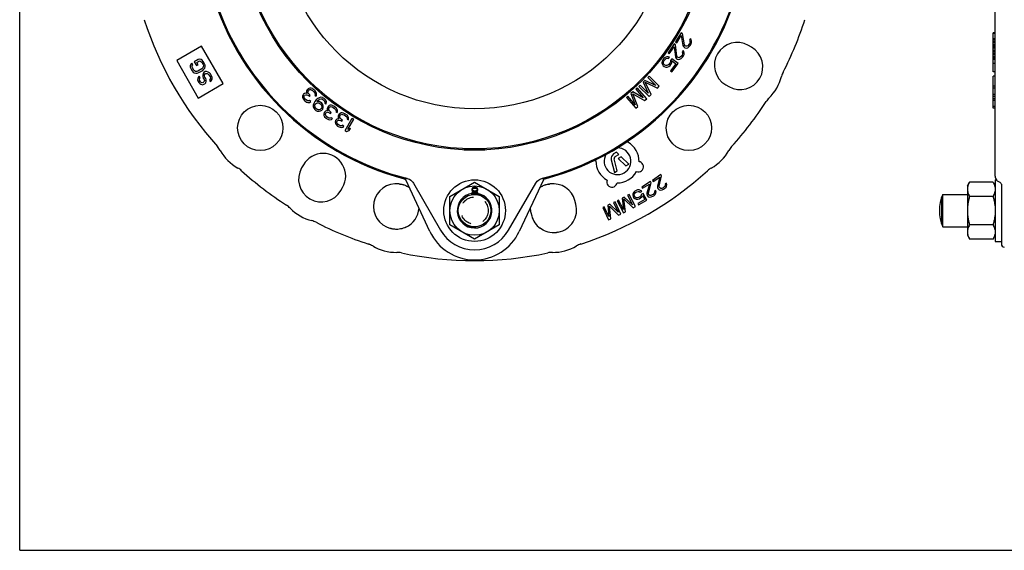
# Model space of a CAD drawing. Header units: inches. Extents: x 0 to 22, y 0 to 17.
# Tile 1 of 8: x 0 to 9.4, y 0 to 5.1. Entities that reach past the tile are written whole.
import ezdxf

# ---------------------------------------------------------------- set-up
doc = ezdxf.new("R2010")
doc.units = ezdxf.units.IN
doc.header["$LTSCALE"] = 1.21
doc.header["$MEASUREMENT"] = 0
doc.linetypes.add('HIDDEN', pattern=[0.2, 0.1, -0.1])
doc.layers.get('0').update_dxf_attribs({"linetype": 'CONTINUOUS'})
doc.layers.add('DEFAULT_2', color=8, linetype='HIDDEN')

msp = doc.modelspace()

# ---------------------------------------------------------------- linework, layer by layer
at = {"color": 7, "linetype": 'CONTINUOUS'}
for p, q in [((0, 0), (0, 17)), ((9.3457, 3.5819), (9.3457, 8.6101)), ((6.3359, 4.954), (6.2822, 4.8657)), ((6.2947, 4.8581), (6.3365, 4.9268)), ((6.3484, 4.9464), (6.3359, 4.954)), ((6.3365, 4.9268), (6.3543, 4.8319)), ((6.3693, 4.8396), (6.3484, 4.9464)), ((9.3261, 4.5811), (9.3261, 4.954)), ((9.3457, 4.954), (9.3261, 4.954)), ((9.3457, 4.9464), (9.3261, 4.9464)), ((1.7429, 4.825), (1.5043, 4.6872)), ((1.9496, 4.467), (1.7429, 4.825)), ((6.2697, 4.8464), (6.2112, 4.7612)), ((6.2233, 4.7529), (6.2688, 4.8191)), ((6.2688, 4.8191), (6.2814, 4.7235)), ((6.2818, 4.8381), (6.2697, 4.8464)), ((6.2967, 4.7303), (6.2818, 4.8381)), ((6.2822, 4.8657), (6.2947, 4.8581)), ((6.3543, 4.8319), (6.3588, 4.8224)), ((6.3588, 4.8224), (6.3674, 4.8139)), ((6.3674, 4.8139), (6.3724, 4.8109)), ((6.3763, 4.8286), (6.3693, 4.8396)), ((6.3724, 4.8109), (6.3839, 4.8072)), ((6.3813, 4.8256), (6.3763, 4.8286)), ((6.3918, 4.8259), (6.3813, 4.8256)), ((6.3839, 4.8072), (6.3999, 4.8109)), ((6.4013, 4.8302), (6.3918, 4.8259)), ((6.3999, 4.8109), (6.4108, 4.8177)), ((6.4113, 4.841), (6.4013, 4.8302)), ((6.4108, 4.8177), (6.4223, 4.8309)), ((6.4172, 4.8508), (6.4113, 4.841)), ((6.4246, 4.8967), (6.4171, 4.8844)), ((6.4171, 4.8844), (6.4216, 4.875)), ((6.4222, 4.8646), (6.4172, 4.8508)), ((6.4216, 4.875), (6.4222, 4.8646)), ((6.4223, 4.8309), (6.4283, 4.8407)), ((6.4331, 4.8882), (6.4246, 4.8967)), ((6.4283, 4.8407), (6.4362, 4.8594)), ((6.4371, 4.8723), (6.4331, 4.8882)), ((6.4362, 4.8594), (6.4371, 4.8723)), ((7.0107, 4.815), (6.9809, 4.8322)), ((9.3457, 4.8967), (9.3261, 4.8967)), ((9.3457, 4.8882), (9.3261, 4.8882)), ((9.3457, 4.8723), (9.3261, 4.8723)), ((9.3457, 4.8594), (9.3261, 4.8594)), ((9.3457, 4.8407), (9.3261, 4.8407)), ((9.3457, 4.8309), (9.3261, 4.8309)), ((9.3457, 4.8177), (9.3261, 4.8177)), ((9.3457, 4.8109), (9.3261, 4.8109)), ((6.1825, 4.7181), (6.1714, 4.7085)), ((6.1982, 4.7241), (6.1825, 4.7181)), ((6.2128, 4.7237), (6.1982, 4.7241)), ((6.2112, 4.7612), (6.2233, 4.7529)), ((6.2255, 4.7211), (6.2128, 4.7237)), ((6.215, 4.7075), (6.2255, 4.7211)), ((6.2814, 4.7235), (6.2854, 4.7138)), ((6.3031, 4.719), (6.2967, 4.7303)), ((6.308, 4.7156), (6.3031, 4.719)), ((6.3282, 4.7192), (6.3185, 4.7154)), ((6.3387, 4.7294), (6.3282, 4.7192)), ((6.337, 4.7062), (6.3492, 4.7187)), ((6.3452, 4.7388), (6.3387, 4.7294)), ((6.3509, 4.7523), (6.3452, 4.7388)), ((6.3551, 4.7843), (6.347, 4.7724)), ((6.347, 4.7724), (6.351, 4.7627)), ((6.3492, 4.7187), (6.3557, 4.7282)), ((6.351, 4.7627), (6.3509, 4.7523)), ((6.3631, 4.7753), (6.3551, 4.7843)), ((6.3557, 4.7282), (6.3646, 4.7464)), ((6.3663, 4.7592), (6.3631, 4.7753)), ((6.3646, 4.7464), (6.3663, 4.7592)), ((9.3457, 4.8072), (9.3261, 4.8072)), ((9.3457, 4.7843), (9.3261, 4.7843)), ((9.3457, 4.7753), (9.3261, 4.7753)), ((9.3457, 4.7592), (9.3261, 4.7592)), ((9.3457, 4.7464), (9.3261, 4.7464)), ((9.3457, 4.7282), (9.3261, 4.7282)), ((9.3457, 4.7187), (9.3261, 4.7187)), ((1.5043, 4.6872), (1.7109, 4.3292)), ((1.6384, 4.6534), (1.634, 4.6375)), ((1.634, 4.6375), (1.6347, 4.6247)), ((1.6347, 4.6247), (1.6393, 4.6108)), ((1.6497, 4.6632), (1.6384, 4.6534)), ((1.6583, 4.6483), (1.6497, 4.6632)), ((1.6513, 4.631), (1.6521, 4.6414)), ((1.6545, 4.6196), (1.6513, 4.631)), ((1.6521, 4.6414), (1.6583, 4.6483)), ((1.7106, 4.6983), (1.6725, 4.6764)), ((1.6725, 4.6764), (1.694, 4.6391)), ((1.694, 4.6391), (1.7093, 4.6479)), ((1.6964, 4.6702), (1.7167, 4.682)), ((1.7093, 4.6479), (1.6964, 4.6702)), ((1.7222, 4.7017), (1.7106, 4.6983)), ((1.7167, 4.682), (1.7257, 4.6839)), ((1.7381, 4.6976), (1.7222, 4.7017)), ((1.7257, 4.6839), (1.7351, 4.6794)), ((1.7351, 4.6794), (1.7434, 4.6709)), ((1.7489, 4.6906), (1.7381, 4.6976)), ((1.7434, 4.6709), (1.7563, 4.6485)), ((1.7586, 4.6797), (1.7489, 4.6906)), ((1.7587, 4.6267), (1.754, 4.6173)), ((1.7563, 4.6485), (1.7595, 4.6371)), ((1.7715, 4.6573), (1.7586, 4.6797)), ((1.7595, 4.6371), (1.7587, 4.6267)), ((1.7762, 4.6434), (1.7715, 4.6573)), ((1.7724, 4.6147), (1.7768, 4.6305)), ((1.7768, 4.6305), (1.7762, 4.6434)), ((6.1544, 4.6817), (6.1526, 4.665)), ((6.1526, 4.665), (6.1567, 4.651)), ((6.1609, 4.6948), (6.1544, 4.6817)), ((6.1567, 4.651), (6.1648, 4.6375)), ((6.1714, 4.7085), (6.1609, 4.6948)), ((6.1648, 4.6375), (6.174, 4.6303)), ((6.1672, 4.6646), (6.1678, 4.675)), ((6.1706, 4.6547), (6.1672, 4.6646)), ((6.1678, 4.675), (6.1725, 4.6859)), ((6.1758, 4.647), (6.1706, 4.6547)), ((6.1725, 4.6859), (6.183, 4.6995)), ((6.174, 4.6303), (6.1892, 4.6259)), ((6.1805, 4.6435), (6.1758, 4.647)), ((6.1892, 4.6404), (6.1805, 4.6435)), ((6.183, 4.6995), (6.1923, 4.7068)), ((6.1997, 4.6395), (6.1892, 4.6404)), ((6.1892, 4.6259), (6.2037, 4.6256)), ((6.1923, 4.7068), (6.2022, 4.7101)), ((6.2096, 4.6428), (6.1997, 4.6395)), ((6.2022, 4.7101), (6.215, 4.7075)), ((6.2037, 4.6256), (6.2194, 4.6316)), ((6.2189, 4.6501), (6.2096, 4.6428)), ((6.2294, 4.6637), (6.2189, 4.6501)), ((6.2194, 4.6316), (6.2305, 4.6411)), ((6.2341, 4.6746), (6.2294, 4.6637)), ((6.2305, 4.6411), (6.241, 4.6548)), ((6.2342, 4.6891), (6.2341, 4.6746)), ((6.2464, 4.705), (6.2342, 4.6891)), ((6.2864, 4.656), (6.2356, 4.5901)), ((6.241, 4.6548), (6.2475, 4.6679)), ((6.3068, 4.6584), (6.2464, 4.705)), ((6.2472, 4.5811), (6.3068, 4.6584)), ((6.2475, 4.6679), (6.2493, 4.6847)), ((6.2493, 4.6847), (6.2864, 4.656)), ((6.2854, 4.7138), (6.2934, 4.7048)), ((6.2934, 4.7048), (6.2982, 4.7014)), ((6.2982, 4.7014), (6.3095, 4.6972)), ((6.3185, 4.7154), (6.308, 4.7156)), ((6.3095, 4.6972), (6.3257, 4.7)), ((6.3257, 4.7), (6.337, 4.7062)), ((9.3457, 4.7062), (9.3261, 4.7062)), ((9.3457, 4.7), (9.3261, 4.7)), ((9.3457, 4.6972), (9.3261, 4.6972)), ((9.3457, 4.6584), (9.3261, 4.6584)), ((1.6393, 4.6108), (1.6522, 4.5884)), ((1.6522, 4.5884), (1.6619, 4.5774)), ((1.6674, 4.5972), (1.6545, 4.6196)), ((1.6619, 4.5774), (1.6727, 4.5704)), ((1.6757, 4.5887), (1.6674, 4.5972)), ((1.6727, 4.5704), (1.6886, 4.5663)), ((1.6851, 4.5842), (1.6757, 4.5887)), ((1.6956, 4.5836), (1.6851, 4.5842)), ((1.6886, 4.5663), (1.7017, 4.5672)), ((1.7072, 4.587), (1.6956, 4.5836)), ((1.7017, 4.5672), (1.7158, 4.5721)), ((1.7127, 4.5305), (1.7069, 4.5172)), ((1.7453, 4.609), (1.7072, 4.587)), ((1.7189, 4.5374), (1.7127, 4.5305)), ((1.7158, 4.5721), (1.7539, 4.5941)), ((1.7275, 4.5225), (1.7189, 4.5374)), ((1.754, 4.6173), (1.7453, 4.609)), ((1.7581, 4.5633), (1.7537, 4.5475)), ((1.7537, 4.5475), (1.7543, 4.5347)), ((1.7539, 4.5941), (1.7651, 4.6039)), ((1.7543, 4.5347), (1.759, 4.5208)), ((1.7654, 4.5742), (1.7581, 4.5633)), ((1.7651, 4.6039), (1.7724, 4.6147)), ((1.7781, 4.5815), (1.7654, 4.5742)), ((1.771, 4.541), (1.7718, 4.5514)), ((1.7742, 4.5295), (1.771, 4.541)), ((1.7718, 4.5514), (1.7765, 4.5607)), ((1.7828, 4.5146), (1.7742, 4.5295)), ((1.7765, 4.5607), (1.7841, 4.5651)), ((1.7911, 4.5824), (1.7781, 4.5815)), ((1.7841, 4.5651), (1.7946, 4.5645)), ((1.807, 4.5783), (1.7911, 4.5824)), ((1.7946, 4.5645), (1.804, 4.56)), ((1.804, 4.56), (1.8123, 4.5515)), ((1.8178, 4.5713), (1.807, 4.5783)), ((1.8123, 4.5515), (1.8238, 4.5316)), ((1.8275, 4.5603), (1.8178, 4.5713)), ((1.8238, 4.5316), (1.827, 4.5202)), ((1.839, 4.5404), (1.8275, 4.5603)), ((1.8436, 4.5265), (1.839, 4.5404)), ((6.0295, 4.539), (6.0174, 4.5267)), ((6.1275, 4.4421), (6.0295, 4.539)), ((6.2356, 4.5901), (6.2472, 4.5811)), ((9.3457, 4.5811), (9.3261, 4.5811)), ((9.3457, 4.539), (9.3261, 4.539)), ((9.3261, 4.2308), (9.3261, 4.539)), ((1.7069, 4.5172), (1.705, 4.5028)), ((1.705, 4.5028), (1.7096, 4.4889)), ((1.7096, 4.4889), (1.7168, 4.4765)), ((1.7109, 4.3292), (1.9496, 4.467)), ((1.7168, 4.4765), (1.7251, 4.468)), ((1.7217, 4.5092), (1.7239, 4.5171)), ((1.7234, 4.5002), (1.7217, 4.5092)), ((1.732, 4.4853), (1.7234, 4.5002)), ((1.7239, 4.5171), (1.7275, 4.5225)), ((1.7251, 4.468), (1.7359, 4.461)), ((1.7389, 4.4793), (1.732, 4.4853)), ((1.7359, 4.461), (1.7518, 4.4569)), ((1.7483, 4.4748), (1.7389, 4.4793)), ((1.7573, 4.4767), (1.7483, 4.4748)), ((1.7518, 4.4569), (1.7634, 4.4603)), ((1.7624, 4.4796), (1.7573, 4.4767)), ((1.759, 4.5208), (1.7676, 4.5058)), ((1.7686, 4.4865), (1.7624, 4.4796)), ((1.7634, 4.4603), (1.7735, 4.4662)), ((1.7676, 4.5058), (1.7694, 4.4969)), ((1.7694, 4.4969), (1.7686, 4.4865)), ((1.7735, 4.4662), (1.7823, 4.4745)), ((1.7823, 4.4745), (1.7867, 4.4903)), ((1.786, 4.5032), (1.7828, 4.5146)), ((1.7867, 4.4903), (1.786, 4.5032)), ((1.8237, 4.5084), (1.8175, 4.5015)), ((1.8175, 4.5015), (1.8261, 4.4866)), ((1.827, 4.5202), (1.8237, 4.5084)), ((1.8261, 4.4866), (1.8348, 4.4949)), ((1.8348, 4.4949), (1.8432, 4.5097)), ((1.8432, 4.5097), (1.8436, 4.5265)), ((5.9447, 4.4533), (5.9326, 4.441)), ((5.9326, 4.441), (6.0306, 4.3441)), ((6.0218, 4.377), (5.9447, 4.4533)), ((5.9891, 4.4982), (5.973, 4.4818)), ((5.973, 4.4818), (6.0218, 4.377)), ((6.0945, 4.4504), (5.9891, 4.4982)), ((5.9915, 4.4797), (6.1093, 4.4237)), ((6.0487, 4.3625), (5.9915, 4.4797)), ((6.0174, 4.5267), (6.0945, 4.4504)), ((6.1093, 4.4237), (6.1275, 4.4421)), ((6.7638, 4.4563), (6.7937, 4.4391)), ((9.3457, 4.4421), (9.3261, 4.4421)), ((2.7156, 4.3603), (2.7098, 4.3497)), ((2.7098, 4.3497), (2.7104, 4.3333)), ((2.7195, 4.3647), (2.7156, 4.3603)), ((2.7295, 4.3714), (2.7195, 4.3647)), ((2.7245, 4.3403), (2.7262, 4.3507)), ((2.7269, 4.3302), (2.7245, 4.3403)), ((2.7262, 4.3507), (2.7301, 4.355)), ((2.7397, 4.3741), (2.7295, 4.3714)), ((2.7301, 4.355), (2.7423, 4.3598)), ((2.7541, 4.3728), (2.7397, 4.3741)), ((2.7423, 4.3598), (2.7504, 4.3603)), ((2.7491, 4.3972), (2.7474, 4.3868)), ((2.7474, 4.3868), (2.7541, 4.3728)), ((2.7548, 4.4078), (2.7491, 4.3972)), ((2.7504, 4.3603), (2.7671, 4.3531)), ((2.7627, 4.4165), (2.7548, 4.4078)), ((2.7618, 4.3856), (2.7654, 4.3982)), ((2.7642, 4.3755), (2.7618, 4.3856)), ((2.7707, 4.4211), (2.7627, 4.4165)), ((2.775, 4.3618), (2.7642, 4.3755)), ((2.7654, 4.3982), (2.7733, 4.4069)), ((2.7671, 4.3531), (2.7756, 4.3453)), ((2.7809, 4.4237), (2.7707, 4.4211)), ((2.7733, 4.4069), (2.7794, 4.4093)), ((2.7835, 4.354), (2.775, 4.3618)), ((2.7756, 4.3453), (2.7835, 4.354)), ((2.7794, 4.4093), (2.7876, 4.4097)), ((2.7912, 4.4223), (2.7809, 4.4237)), ((2.7876, 4.4097), (2.7938, 4.4081)), ((2.8037, 4.4189), (2.7912, 4.4223)), ((2.7938, 4.4081), (2.8064, 4.4006)), ((2.8037, 4.4189), (2.8141, 4.4134)), ((2.8064, 4.4006), (2.8192, 4.389)), ((2.8141, 4.4134), (2.8311, 4.3979)), ((2.8192, 4.389), (2.8278, 4.3772)), ((2.8278, 4.3772), (2.8301, 4.3711)), ((2.8304, 4.3629), (2.8286, 4.3567)), ((2.8286, 4.3567), (2.8392, 4.347)), ((2.8301, 4.3711), (2.8304, 4.3629)), ((2.8377, 4.388), (2.8311, 4.3979)), ((2.8422, 4.376), (2.8377, 4.388)), ((2.8392, 4.347), (2.843, 4.3555)), ((2.8447, 4.3658), (2.8422, 4.376)), ((2.843, 4.3555), (2.8447, 4.3658)), ((5.8252, 4.3457), (5.8123, 4.3344)), ((5.8968, 4.2642), (5.8252, 4.3457)), ((5.8727, 4.3874), (5.8554, 4.3722)), ((5.8554, 4.3722), (5.8968, 4.2642)), ((5.9745, 4.3324), (5.8727, 4.3874)), ((5.8737, 4.3688), (5.9873, 4.3046)), ((5.9226, 4.2478), (5.8737, 4.3688)), ((5.9159, 4.4252), (5.9029, 4.4139)), ((5.9029, 4.4139), (5.9745, 4.3324)), ((6.0068, 4.3217), (5.9159, 4.4252)), ((6.0306, 4.3441), (6.0487, 4.3625)), ((9.3457, 4.4237), (9.3261, 4.4237)), ((9.3457, 4.3625), (9.3261, 4.3625)), ((9.3457, 4.3441), (9.3261, 4.3441)), ((2.7104, 4.3333), (2.715, 4.3212)), ((2.715, 4.3212), (2.7279, 4.3056)), ((2.7356, 4.3183), (2.7269, 4.3302)), ((2.7279, 4.3056), (2.7321, 4.3017)), ((2.7321, 4.3017), (2.749, 4.2904)), ((2.7441, 4.3106), (2.7356, 4.3183)), ((2.7567, 4.3031), (2.7441, 4.3106)), ((2.749, 4.2904), (2.7614, 4.287)), ((2.767, 4.3017), (2.7567, 4.3031)), ((2.7614, 4.287), (2.7778, 4.2879)), ((2.7772, 4.3043), (2.767, 4.3017)), ((2.7878, 4.2947), (2.7772, 4.3043)), ((2.7778, 4.2879), (2.7878, 4.2947)), ((2.8129, 4.2617), (2.8122, 4.2472)), ((2.8122, 4.2472), (2.8178, 4.2313)), ((2.8177, 4.2767), (2.8129, 4.2617)), ((2.8284, 4.2945), (2.8177, 4.2767)), ((2.8263, 4.2509), (2.8274, 4.2613)), ((2.8293, 4.2409), (2.8263, 4.2509)), ((2.8274, 4.2613), (2.8307, 4.27)), ((2.8414, 4.3104), (2.8284, 4.2945)), ((2.8307, 4.27), (2.8344, 4.2745)), ((2.8344, 4.2745), (2.8422, 4.2795)), ((2.8565, 4.3245), (2.8414, 4.3104)), ((2.8422, 4.2795), (2.8522, 4.2827)), ((2.8488, 4.2968), (2.8525, 4.3014)), ((2.8696, 4.295), (2.8488, 4.2968)), ((2.8522, 4.2827), (2.8626, 4.2819)), ((2.8525, 4.3014), (2.8658, 4.3132)), ((2.8702, 4.3323), (2.8565, 4.3245)), ((2.8626, 4.2819), (2.8711, 4.2787)), ((2.8658, 4.3132), (2.8736, 4.3182)), ((2.8826, 4.2883), (2.8696, 4.295)), ((2.8843, 4.336), (2.8702, 4.3323)), ((2.8711, 4.2787), (2.8867, 4.266)), ((2.8736, 4.3182), (2.8836, 4.3214)), ((2.8937, 4.2792), (2.8826, 4.2883)), ((2.8836, 4.3214), (2.894, 4.3205)), ((2.901, 4.3337), (2.8843, 4.336)), ((2.8867, 4.266), (2.8915, 4.2583)), ((2.8915, 4.2583), (2.8945, 4.2484)), ((2.8945, 4.2484), (2.8934, 4.2379)), ((2.903, 4.2679), (2.8937, 4.2792)), ((2.894, 4.3205), (2.9025, 4.3174)), ((2.901, 4.3337), (2.914, 4.327)), ((2.9025, 4.3174), (2.9159, 4.3065)), ((2.9086, 4.252), (2.903, 4.2679)), ((2.9079, 4.2375), (2.9086, 4.252)), ((2.914, 4.327), (2.9229, 4.3197)), ((2.9159, 4.3065), (2.9207, 4.2988)), ((2.9207, 4.2988), (2.9237, 4.2889)), ((2.9237, 4.2889), (2.9226, 4.2784)), ((2.9226, 4.2784), (2.9338, 4.2694)), ((2.9322, 4.3084), (2.9229, 4.3197)), ((2.9378, 4.2925), (2.9322, 4.3084)), ((2.9338, 4.2694), (2.9371, 4.278)), ((2.9371, 4.278), (2.9378, 4.2925)), ((2.9579, 4.2507), (2.951, 4.2412)), ((2.9654, 4.2561), (2.9579, 4.2507)), ((2.9752, 4.2599), (2.9654, 4.2561)), ((2.9695, 4.2422), (2.9753, 4.2453)), ((2.9856, 4.2596), (2.9752, 4.2599)), ((2.9753, 4.2453), (2.9834, 4.2467)), ((2.9834, 4.2467), (2.9897, 4.2457)), ((2.9983, 4.2576), (2.9856, 4.2596)), ((2.9897, 4.2457), (3.0031, 4.2397)), ((2.9983, 4.2576), (3.0094, 4.2532)), ((3.0094, 4.2532), (3.028, 4.2397)), ((5.8123, 4.3344), (5.9032, 4.2308)), ((5.9032, 4.2308), (5.9226, 4.2478)), ((5.9873, 4.3046), (6.0068, 4.3217)), ((9.3457, 4.3217), (9.3261, 4.3217)), ((9.3457, 4.3046), (9.3261, 4.3046)), ((9.3457, 4.2478), (9.3261, 4.2478)), ((2.8178, 4.2313), (2.8271, 4.22)), ((2.8271, 4.22), (2.8383, 4.2109)), ((2.8341, 4.2332), (2.8293, 4.2409)), ((2.8497, 4.2205), (2.8341, 4.2332)), ((2.8383, 4.2109), (2.8513, 4.2042)), ((2.8583, 4.2174), (2.8497, 4.2205)), ((2.8513, 4.2042), (2.868, 4.202)), ((2.8687, 4.2165), (2.8583, 4.2174)), ((2.868, 4.202), (2.882, 4.2056)), ((2.8787, 4.2197), (2.8687, 4.2165)), ((2.8864, 4.2247), (2.8787, 4.2197)), ((2.882, 4.2056), (2.8957, 4.2134)), ((2.8901, 4.2293), (2.8864, 4.2247)), ((2.8934, 4.2379), (2.8901, 4.2293)), ((2.8957, 4.2134), (2.9031, 4.2225)), ((2.9031, 4.2225), (2.9079, 4.2375)), ((2.9172, 4.1896), (2.9127, 4.1784)), ((2.9127, 4.1784), (2.9151, 4.1622)), ((2.9151, 4.1622), (2.921, 4.1507)), ((2.9207, 4.1944), (2.9172, 4.1896)), ((2.9299, 4.2022), (2.9207, 4.1944)), ((2.921, 4.1507), (2.9355, 4.1366)), ((2.9283, 4.1707), (2.9289, 4.1812)), ((2.9319, 4.1609), (2.9283, 4.1707)), ((2.9289, 4.1812), (2.9323, 4.1859)), ((2.9397, 4.2059), (2.9299, 4.2022)), ((2.9418, 4.1501), (2.9319, 4.1609)), ((2.9323, 4.1859), (2.9438, 4.1921)), ((2.9541, 4.2063), (2.9397, 4.2059)), ((2.9438, 4.1921), (2.9519, 4.1935)), ((2.9465, 4.23), (2.9459, 4.2195)), ((2.9459, 4.2195), (2.9541, 4.2063)), ((2.951, 4.2412), (2.9465, 4.23)), ((2.9519, 4.1935), (2.9693, 4.1881)), ((2.9604, 4.2199), (2.9626, 4.2327)), ((2.9639, 4.2101), (2.9604, 4.2199)), ((2.9626, 4.2327), (2.9695, 4.2422)), ((2.9762, 4.1976), (2.9639, 4.2101)), ((2.9693, 4.1881), (2.9786, 4.1814)), ((2.9855, 4.1909), (2.9762, 4.1976)), ((2.9786, 4.1814), (2.9855, 4.1909)), ((3.0031, 4.2397), (3.017, 4.2296)), ((3.017, 4.2296), (3.0269, 4.2188)), ((3.0269, 4.2188), (3.0299, 4.213)), ((3.0355, 4.2306), (3.028, 4.2397)), ((3.0299, 4.213), (3.0311, 4.2049)), ((3.0311, 4.2049), (3.03, 4.1985)), ((3.03, 4.1985), (3.0416, 4.1901)), ((3.0414, 4.2191), (3.0355, 4.2306)), ((3.0449, 4.2093), (3.0414, 4.2191)), ((3.0416, 4.1901), (3.0444, 4.1989)), ((3.0444, 4.1989), (3.0449, 4.2093)), ((3.0557, 4.1662), (3.0518, 4.1548)), ((3.0518, 4.1548), (3.0519, 4.1443)), ((3.0621, 4.1761), (3.0557, 4.1662)), ((3.0692, 4.1819), (3.0621, 4.1761)), ((3.0663, 4.1455), (3.0678, 4.1585)), ((3.0678, 4.1585), (3.0741, 4.1683)), ((3.0788, 4.1862), (3.0692, 4.1819)), ((3.0741, 4.1683), (3.0797, 4.1717)), ((3.0892, 4.1865), (3.0788, 4.1862)), ((3.0797, 4.1717), (3.0877, 4.1735)), ((3.0877, 4.1735), (3.0941, 4.1729)), ((3.1021, 4.1852), (3.0892, 4.1865)), ((3.0941, 4.1729), (3.1078, 4.1676)), ((3.1021, 4.1852), (3.1133, 4.1815)), ((3.1078, 4.1676), (3.1223, 4.1583)), ((3.1133, 4.1815), (3.1326, 4.1691)), ((3.1223, 4.1583), (3.1328, 4.148)), ((3.1407, 4.1604), (3.1326, 4.1691)), ((3.1472, 4.1492), (3.1407, 4.1604)), ((9.3457, 4.2308), (9.3261, 4.2308)), ((2.9355, 4.1366), (2.9402, 4.1332)), ((2.9402, 4.1332), (2.9582, 4.1238)), ((2.9511, 4.1434), (2.9418, 4.1501)), ((2.9644, 4.1373), (2.9511, 4.1434)), ((2.9582, 4.1238), (2.9709, 4.1218)), ((2.9749, 4.137), (2.9644, 4.1373)), ((2.9709, 4.1218), (2.9871, 4.1246)), ((2.9847, 4.1408), (2.9749, 4.137)), ((2.9963, 4.1324), (2.9847, 4.1408)), ((2.9871, 4.1246), (2.9963, 4.1324)), ((3.0248, 4.1129), (3.0209, 4.1015)), ((3.0209, 4.1015), (3.0242, 4.0854)), ((3.0242, 4.0854), (3.0307, 4.0742)), ((3.028, 4.1178), (3.0248, 4.1129)), ((3.0368, 4.1261), (3.028, 4.1178)), ((3.0307, 4.0742), (3.046, 4.0609)), ((3.0463, 4.1304), (3.0368, 4.1261)), ((3.0369, 4.1051), (3.0401, 4.11)), ((3.037, 4.0946), (3.0369, 4.1051)), ((3.0411, 4.085), (3.037, 4.0946)), ((3.0401, 4.11), (3.0512, 4.1168)), ((3.0515, 4.0748), (3.0411, 4.085)), ((3.046, 4.0609), (3.0509, 4.0578)), ((3.0608, 4.1316), (3.0463, 4.1304)), ((3.0509, 4.0578), (3.0693, 4.0494)), ((3.0512, 4.1168), (3.0592, 4.1186)), ((3.0612, 4.0686), (3.0515, 4.0748)), ((3.0519, 4.1443), (3.0608, 4.1316)), ((3.0592, 4.1186), (3.0769, 4.1143)), ((3.0749, 4.0633), (3.0612, 4.0686)), ((3.0703, 4.1359), (3.0663, 4.1455)), ((3.0833, 4.1241), (3.0703, 4.1359)), ((3.0853, 4.0636), (3.0749, 4.0633)), ((3.0769, 4.1143), (3.0866, 4.108)), ((3.0929, 4.1179), (3.0833, 4.1241)), ((3.0949, 4.0679), (3.0853, 4.0636)), ((3.0866, 4.108), (3.0929, 4.1179)), ((3.1069, 4.0601), (3.0949, 4.0679)), ((3.0982, 4.0518), (3.1069, 4.0601)), ((3.1166, 4.0171), (3.1864, 4.1359)), ((3.1328, 4.148), (3.136, 4.1425)), ((3.136, 4.1425), (3.1377, 4.1344)), ((3.1377, 4.1344), (3.1369, 4.128)), ((3.1369, 4.128), (3.149, 4.1202)), ((3.1433, 4.0286), (3.2012, 4.1272)), ((3.1513, 4.1396), (3.1472, 4.1492)), ((3.149, 4.1202), (3.1513, 4.1291)), ((3.1513, 4.1291), (3.1513, 4.1396)), ((3.1864, 4.1359), (3.2012, 4.1272)), ((3.0693, 4.0494), (3.0822, 4.0481)), ((3.0822, 4.0481), (3.0982, 4.0518)), ((3.1166, 4.0171), (3.1314, 4.0083)), ((3.1314, 4.0083), (3.1567, 4.0173)), ((3.1685, 4.0375), (3.1433, 4.0286)), ((3.1567, 4.0173), (3.1685, 4.0375)), ((4.2594, 3.8442), (4.2594, 3.8334)), ((4.4563, 3.8344), (4.4563, 3.8442)), ((5.7176, 3.8097), (5.6902, 3.7939)), ((5.705, 3.7683), (5.7396, 3.7883)), ((5.7396, 3.7883), (5.7176, 3.8097)), ((2.7181, 3.69), (2.7009, 3.6602)), ((5.5115, 3.7312), (5.5205, 3.7291)), ((5.6672, 3.7391), (5.6984, 3.6168)), ((5.725, 3.6321), (5.6958, 3.7464)), ((5.7615, 3.7669), (5.735, 3.7515)), ((5.735, 3.7515), (5.8081, 3.6801)), ((5.8346, 3.6954), (5.7615, 3.7669)), ((5.8081, 3.6801), (5.8346, 3.6954)), ((5.9428, 3.7173), (5.9338, 3.7195)), ((5.6984, 3.6168), (5.725, 3.6321)), ((6.1419, 3.5965), (6.0615, 3.5409)), ((6.1266, 3.4848), (6.1498, 3.5851)), ((6.1498, 3.5851), (6.1419, 3.5965)), ((3.6356, 3.5065), (3.6417, 3.506)), ((3.6417, 3.506), (3.6472, 3.5061)), ((3.6451, 3.5071), (3.645, 3.5071)), ((3.6451, 3.5071), (3.6513, 3.5061)), ((3.6472, 3.5061), (3.6502, 3.5062)), ((3.668, 3.5023), (3.6745, 3.5004)), ((3.6745, 3.5004), (3.6779, 3.4994)), ((3.6961, 3.5593), (3.6961, 3.564)), ((3.9296, 3.0519), (3.6989, 3.5468)), ((3.7084, 3.5613), (3.7111, 3.5607)), ((3.7084, 3.5613), (3.7126, 3.5603)), ((3.7719, 3.5146), (4.0323, 3.0636)), ((4.1216, 3.3879), (4.3578, 3.5243)), ((4.3578, 3.5243), (4.594, 3.3879)), ((4.6834, 3.0636), (4.9438, 3.5146)), ((5.0168, 3.5468), (4.786, 3.0519)), ((5.003, 3.5603), (5.0073, 3.5613)), ((5.0046, 3.5607), (5.0073, 3.5613)), ((5.0196, 3.564), (5.0196, 3.5593)), ((5.0379, 3.4994), (5.0412, 3.5004)), ((5.0563, 3.5045), (5.0645, 3.5061)), ((5.0645, 3.5061), (5.0706, 3.5071)), ((5.0685, 3.5061), (5.0654, 3.5062)), ((5.0685, 3.5061), (5.0743, 3.506)), ((5.0706, 3.5071), (5.0706, 3.5071)), ((5.0743, 3.506), (5.0801, 3.5065)), ((5.7202, 3.5087), (5.7224, 3.5176)), ((6.0433, 3.5289), (5.9607, 3.4766)), ((5.9682, 3.4649), (6.0324, 3.5056)), ((6.0324, 3.5056), (6.0077, 3.4177)), ((6.0237, 3.4179), (6.0507, 3.5172)), ((6.0507, 3.5172), (6.0433, 3.5289)), ((6.0615, 3.5409), (6.0693, 3.5295)), ((6.0693, 3.5295), (6.1319, 3.5727)), ((6.1319, 3.5727), (6.1107, 3.4839)), ((6.1855, 3.4951), (6.1819, 3.4859)), ((6.1964, 3.5127), (6.1852, 3.505)), ((6.1852, 3.505), (6.1855, 3.4951)), ((6.2005, 3.5021), (6.1964, 3.5127)), ((6.1978, 3.4868), (6.2005, 3.5021)), ((9.079, 3.4878), (9.1001, 3.5243)), ((9.3247, 3.5243), (9.1001, 3.5243)), ((9.3247, 3.5243), (9.3457, 3.4878)), ((9.3457, 3.5468), (9.357, 3.5468)), ((9.3457, 3.5468), (9.3457, 2.9563)), ((9.3458, 3.5809), (9.3458, 3.5809)), ((9.3587, 3.5446), (9.3593, 3.5438)), ((9.4043, 3.5034), (9.4048, 3.498)), ((9.4048, 3.5061), (9.4048, 2.932)), ((3.0768, 3.4431), (3.094, 3.473)), ((4.3335, 3.464), (4.3303, 3.4556)), ((4.3303, 3.4556), (4.3303, 3.4506)), ((4.3303, 3.4506), (4.3335, 3.4422)), ((4.3352, 3.4288), (4.3319, 3.4221)), ((4.3319, 3.4221), (4.3319, 3.4171)), ((4.3319, 3.4171), (4.3352, 3.4087)), ((4.3385, 3.469), (4.3335, 3.464)), ((4.3335, 3.4422), (4.3401, 3.4372)), ((4.3401, 3.4338), (4.3352, 3.4288)), ((4.3352, 3.4087), (4.3372, 3.4067)), ((4.3467, 3.474), (4.3385, 3.469)), ((4.3385, 3.4556), (4.3434, 3.4623)), ((4.3385, 3.4506), (4.3385, 3.4556)), ((4.3434, 3.4439), (4.3385, 3.4506)), ((4.3401, 3.4372), (4.3434, 3.4355)), ((4.3434, 3.4355), (4.3401, 3.4338)), ((4.3401, 3.4204), (4.3434, 3.4255)), ((4.3401, 3.4169), (4.3401, 3.4204)), ((4.3401, 3.4171), (4.3434, 3.4121)), ((4.3434, 3.4623), (4.35, 3.4657)), ((4.35, 3.4405), (4.3434, 3.4439)), ((4.3434, 3.4255), (4.35, 3.4305)), ((4.3434, 3.4121), (4.349, 3.4078)), ((4.3549, 3.4757), (4.3467, 3.474)), ((4.35, 3.4657), (4.3565, 3.4673)), ((4.3565, 3.4389), (4.35, 3.4405)), ((4.35, 3.4305), (4.3565, 3.4322)), ((4.3647, 3.4757), (4.3549, 3.4757)), ((4.3565, 3.4673), (4.3631, 3.4673)), ((4.3631, 3.4389), (4.3565, 3.4389)), ((4.3565, 3.4322), (4.3631, 3.4322)), ((4.3631, 3.4673), (4.3696, 3.4657)), ((4.3696, 3.4405), (4.3631, 3.4389)), ((4.3631, 3.4322), (4.3696, 3.4305)), ((4.3729, 3.474), (4.3647, 3.4757)), ((4.3696, 3.4657), (4.3762, 3.4623)), ((4.3762, 3.4439), (4.3696, 3.4405)), ((4.3696, 3.4305), (4.3762, 3.4255)), ((4.3703, 3.4075), (4.3762, 3.4121)), ((4.3811, 3.469), (4.3729, 3.474)), ((4.3762, 3.4623), (4.3811, 3.4556)), ((4.3811, 3.4506), (4.3762, 3.4439)), ((4.3762, 3.4355), (4.3795, 3.4372)), ((4.3795, 3.4338), (4.3762, 3.4355)), ((4.3762, 3.4255), (4.3795, 3.4204)), ((4.3762, 3.4121), (4.3795, 3.4171)), ((4.3795, 3.4372), (4.386, 3.4422)), ((4.3844, 3.4288), (4.3795, 3.4338)), ((4.3795, 3.4204), (4.3795, 3.4171)), ((4.386, 3.464), (4.3811, 3.469)), ((4.3811, 3.4556), (4.3811, 3.4506)), ((4.3819, 3.4062), (4.3844, 3.4087)), ((4.3877, 3.4221), (4.3844, 3.4288)), ((4.3844, 3.4087), (4.3877, 3.4171)), ((4.3893, 3.4556), (4.386, 3.464)), ((4.386, 3.4422), (4.3893, 3.4506)), ((4.3877, 3.4171), (4.3877, 3.4221)), ((4.3893, 3.4506), (4.3893, 3.4556)), ((5.8387, 3.4054), (5.8243, 3.3978)), ((5.8243, 3.3978), (5.8719, 3.3069)), ((5.8992, 3.2898), (5.8387, 3.4054)), ((5.8749, 3.4134), (5.8734, 3.3997)), ((5.8734, 3.3997), (5.8757, 3.385)), ((5.8825, 3.4274), (5.8749, 3.4134)), ((5.8928, 3.4367), (5.8825, 3.4274)), ((5.887, 3.398), (5.8875, 3.4079)), ((5.8888, 3.3894), (5.887, 3.398)), ((5.8875, 3.4079), (5.8918, 3.4168)), ((5.8918, 3.4168), (5.8998, 3.4247)), ((5.9069, 3.4448), (5.8928, 3.4367)), ((5.8998, 3.4247), (5.9139, 3.4328)), ((5.9201, 3.4493), (5.9069, 3.4448)), ((5.9139, 3.4328), (5.9247, 3.4359)), ((5.936, 3.4489), (5.9201, 3.4493)), ((5.9247, 3.4359), (5.9345, 3.4352)), ((5.9345, 3.4352), (5.9448, 3.4283)), ((5.9486, 3.4434), (5.936, 3.4489)), ((5.9448, 3.4283), (5.9589, 3.4365)), ((5.9589, 3.4365), (5.9486, 3.4434)), ((5.955, 3.4054), (5.9497, 3.3927)), ((5.9714, 3.4149), (5.955, 3.4054)), ((5.9591, 3.3821), (5.9666, 3.3961)), ((5.9607, 3.4766), (5.9682, 3.4649)), ((5.9666, 3.3961), (5.9889, 3.3577)), ((6.0076, 3.3526), (5.9714, 3.4149)), ((6.0077, 3.4177), (6.0076, 3.4078)), ((6.0076, 3.4078), (6.0112, 3.3969)), ((6.0112, 3.3969), (6.0142, 3.3922)), ((6.025, 3.4057), (6.0237, 3.4179)), ((6.028, 3.401), (6.025, 3.4057)), ((6.037, 3.3968), (6.028, 3.401)), ((6.0469, 3.3965), (6.037, 3.3968)), ((6.0598, 3.4015), (6.0469, 3.3965)), ((6.069, 3.4073), (6.0598, 3.4015)), ((6.079, 3.4169), (6.069, 3.4073)), ((6.0741, 3.3941), (6.0887, 3.4066)), ((6.0829, 3.4259), (6.079, 3.4169)), ((6.083, 3.4359), (6.0829, 3.4259)), ((6.0945, 3.4431), (6.083, 3.4359)), ((6.0887, 3.4066), (6.0949, 3.4171)), ((6.0981, 3.4323), (6.0945, 3.4431)), ((6.0949, 3.4171), (6.0981, 3.4323)), ((6.1107, 3.4839), (6.111, 3.474)), ((6.111, 3.474), (6.115, 3.4633)), ((6.115, 3.4633), (6.1182, 3.4587)), ((6.1182, 3.4587), (6.1267, 3.4512)), ((6.1284, 3.4726), (6.1266, 3.4848)), ((6.1267, 3.4512), (6.142, 3.4482)), ((6.1316, 3.468), (6.1284, 3.4726)), ((6.1408, 3.4642), (6.1316, 3.468)), ((6.1506, 3.4643), (6.1408, 3.4642)), ((6.142, 3.4482), (6.154, 3.4498)), ((6.1634, 3.4697), (6.1506, 3.4643)), ((6.154, 3.4498), (6.169, 3.4568)), ((6.1723, 3.4759), (6.1634, 3.4697)), ((6.169, 3.4568), (6.178, 3.4629)), ((6.1819, 3.4859), (6.1723, 3.4759)), ((6.178, 3.4629), (6.1921, 3.476)), ((6.1921, 3.476), (6.1978, 3.4868)), ((8.8428, 3.4073), (9.079, 3.4073)), ((8.8428, 3.0958), (8.8428, 3.4073)), ((9.079, 3.4877), (9.079, 3.0153)), ((4.1216, 3.1152), (4.1216, 3.3879)), ((4.594, 3.3879), (4.594, 3.1152)), ((5.3279, 3.3143), (5.319, 3.3476)), ((5.6543, 3.3126), (5.6346, 3.3035)), ((5.6346, 3.3035), (5.6431, 3.1943)), ((5.7319, 3.2353), (5.6543, 3.3126)), ((5.7037, 3.3353), (5.6889, 3.3285)), ((5.6889, 3.3285), (5.7319, 3.2353)), ((5.7583, 3.217), (5.7037, 3.3353)), ((5.7376, 3.3525), (5.7232, 3.3449)), ((5.7232, 3.3449), (5.7836, 3.2294)), ((5.7852, 3.2615), (5.7376, 3.3525)), ((5.7906, 3.3802), (5.7713, 3.3701)), ((5.7713, 3.3701), (5.7852, 3.2615)), ((5.7874, 3.3629), (5.8775, 3.2785)), ((5.8053, 3.2407), (5.7874, 3.3629)), ((5.8719, 3.3069), (5.7906, 3.3802)), ((5.8757, 3.385), (5.8813, 3.3754)), ((5.8813, 3.3754), (5.8929, 3.3661)), ((5.8916, 3.3846), (5.8888, 3.3894)), ((5.8982, 3.3788), (5.8916, 3.3846)), ((5.8929, 3.3661), (5.9056, 3.3606)), ((5.907, 3.3743), (5.8982, 3.3788)), ((5.9056, 3.3606), (5.9215, 3.3603)), ((5.9169, 3.3736), (5.907, 3.3743)), ((5.9277, 3.3767), (5.9169, 3.3736)), ((5.9889, 3.3577), (5.9208, 3.3182)), ((5.9208, 3.3182), (5.9278, 3.3062)), ((5.9215, 3.3603), (5.9346, 3.3647)), ((5.9417, 3.3849), (5.9277, 3.3767)), ((5.9278, 3.3062), (6.0076, 3.3526)), ((5.9346, 3.3647), (5.9487, 3.3729)), ((5.9497, 3.3927), (5.9417, 3.3849)), ((5.9487, 3.3729), (5.9591, 3.3821)), ((6.0142, 3.3922), (6.0224, 3.3843)), ((6.0224, 3.3843), (6.0376, 3.3808)), ((6.0376, 3.3808), (6.0497, 3.3819)), ((6.0497, 3.3819), (6.065, 3.3883)), ((6.065, 3.3883), (6.0741, 3.3941)), ((8.8329, 3.1209), (8.8329, 3.3822)), ((9.3247, 3.3879), (9.1001, 3.3879)), ((4.8967, 3.2344), (4.9056, 3.2012)), ((5.6001, 3.2875), (5.5853, 3.2807)), ((5.5853, 3.2807), (5.6399, 3.1623)), ((5.6431, 3.1943), (5.6001, 3.2875)), ((5.6503, 3.2954), (5.7361, 3.2067)), ((5.6621, 3.1726), (5.6503, 3.2954)), ((5.7361, 3.2067), (5.7583, 3.217)), ((5.7836, 3.2294), (5.8053, 3.2407)), ((5.8775, 3.2785), (5.8992, 3.2898)), ((4.3578, 2.9788), (4.1216, 3.1152)), ((4.594, 3.1152), (4.3578, 2.9788)), ((5.6399, 3.1623), (5.6621, 3.1726)), ((9.3247, 3.1152), (9.1001, 3.1152)), ((3.5586, 3.0793), (3.5531, 3.081)), ((3.5623, 3.0778), (3.5586, 3.0793)), ((3.5675, 3.0761), (3.5614, 3.0775)), ((3.5614, 3.0775), (3.5614, 3.0775)), ((3.5646, 3.0768), (3.5623, 3.0778)), ((3.5623, 3.0778), (3.5623, 3.0778)), ((3.5653, 3.0766), (3.5646, 3.0768)), ((3.5753, 3.0745), (3.5675, 3.0761)), ((3.5817, 3.0735), (3.5753, 3.0745)), ((3.5817, 3.0735), (3.5817, 3.0735)), ((5.1217, 3.039), (5.1186, 3.0389)), ((5.1363, 3.04), (5.1351, 3.0398)), ((5.1388, 3.0403), (5.1363, 3.04)), ((5.1432, 3.0409), (5.1388, 3.0403)), ((5.1458, 3.0413), (5.1432, 3.0409)), ((5.1452, 3.0413), (5.1439, 3.041)), ((5.1498, 3.0424), (5.1452, 3.0413)), ((5.1555, 3.0441), (5.1498, 3.0424)), ((5.154, 3.0437), (5.154, 3.0437)), ((5.1598, 3.0451), (5.1555, 3.0441)), ((8.8428, 3.0958), (9.079, 3.0958)), ((9.079, 3.0153), (9.1001, 2.9788)), ((9.3247, 2.9788), (9.1001, 2.9788)), ((9.3247, 2.9788), (9.3457, 3.0153)), ((9.3457, 2.9563), (9.4048, 2.9563)), ((0, 0), (22, 0))]:
    msp.add_line(p, q, dxfattribs=at)
for points in [[(3.6513, 3.5061), (3.6595, 3.5044), (3.668, 3.5023)], [(3.6779, 3.4994), (3.6846, 3.497), (3.692, 3.4941), (3.6998, 3.4907), (3.708, 3.4867), (3.7155, 3.4826)], [(3.7126, 3.5603), (3.7229, 3.5569), (3.7353, 3.551), (3.7467, 3.5434), (3.7569, 3.5343), (3.7658, 3.5238), (3.7719, 3.5146)], [(4.9438, 3.5146), (4.9497, 3.5236), (4.9585, 3.5341), (4.9688, 3.5432), (4.9802, 3.5508), (4.9925, 3.5568), (5.003, 3.5603)], [(5.0002, 3.4826), (5.0072, 3.4864), (5.0155, 3.4905), (5.0235, 3.4941), (5.0311, 3.497), (5.0379, 3.4994)], [(5.0412, 3.5004), (5.0478, 3.5024), (5.0563, 3.5045)], [(9.3458, 3.5809), (9.3465, 3.5721), (9.3487, 3.563), (9.3523, 3.5545)], [(9.3523, 3.5545), (9.357, 3.5467), (9.3587, 3.5446)], [(9.3851, 3.5258), (9.3885, 3.5243), (9.3931, 3.5215), (9.3971, 3.5178), (9.4004, 3.5135), (9.4028, 3.5086), (9.4043, 3.5034)], [(3.6601, 3.078), (3.6494, 3.0756), (3.6363, 3.0735), (3.624, 3.0722), (3.6126, 3.0717), (3.6023, 3.0718), (3.5933, 3.0723), (3.5858, 3.073), (3.5817, 3.0735)], [(3.7, 3.0922), (3.6892, 3.0875), (3.674, 3.082), (3.6601, 3.078)], [(5.1186, 3.0389), (5.0999, 3.0395), (5.0802, 3.0418), (5.062, 3.0457), (5.0449, 3.0508), (5.0288, 3.0571), (5.0135, 3.0646), (4.9989, 3.0731), (4.9862, 3.082)], [(5.1351, 3.0398), (5.1316, 3.0395), (5.1272, 3.0392), (5.1217, 3.039)]]:
    msp.add_lwpolyline(points, dxfattribs=at)
for centre, radius in [((4.3578, 6.096), 2.2649), ((4.3578, 6.096), 2.2539), ((4.3578, 6.096), 1.8701), ((2.3047, 4.0429), 0.2171), ((6.4109, 4.0429), 0.2171), ((4.3578, 3.2515), 0.2953), ((4.3578, 3.2515), 0.2362), ((4.3578, 3.2515), 0.1557)]:
    msp.add_circle(centre, radius, dxfattribs=at)
for centre, radius, start, end in [((4.3578, 6.096), 2.628, 194.88491, 255.1151), ((4.3578, 6.096), 2.628, 284.88491, 345.1151), ((4.3578, 6.096), 2.6181, 196.045, 253.95499), ((4.3578, 6.096), 2.6181, 286.045, 343.95499), ((4.3578, 6.096), 3.3236, 197.8212, 222.1788), ((4.3578, 6.096), 3.3236, 332.8212, 342.1788), ((6.8724, 4.6443), 0.2171, 60, 240), ((6.9022, 4.627), 0.2171, 240, 60), ((6.8724, 4.6443), 0.4397, 314.27116, 345.72884), ((7.4924, 4.4865), 0.2, 152.8212, 165.72884), ((4.3578, 6.096), 3.3236, 317.8212, 327.1788), ((7.319, 4.1862), 0.2, 134.27116, 147.1788), ((5.7807, 3.9239), 0.0492, 338.16286, 354.24512), ((5.7272, 3.7243), 0.2067, 358.67428, 61.32572), ((1.7466, 3.7301), 0.2, 29.27116, 42.1788), ((2.3047, 4.0429), 0.4397, 209.27116, 240.72884), ((2.9061, 3.5815), 0.2171, 330, 150), ((4.3578, 6.096), 2.2638, 267.50664, 272.49196), ((4.3578, 6.096), 2.2539, 267.53635, 269.18277), ((4.3578, 6.096), 2.2534, 269.74865, 270), ((4.3578, 6.096), 2.2534, 270, 271.24058), ((4.3578, 6.096), 2.2539, 271.24031, 272.45549), ((5.7272, 3.7243), 0.128, 148.82174, 90), ((5.7148, 3.7513), 0.0492, 120, 194.33052), ((6.4109, 4.0429), 0.4397, 299.27116, 330.72884), ((6.969, 3.7301), 0.2, 137.8212, 150.72884), ((5.5275, 3.7778), 0.0492, 245.31141, 251.07746), ((5.7272, 3.7243), 0.2067, 178.67428, 241.32572), ((5.7148, 3.7513), 0.0197, 120, 194.33052), ((5.9268, 3.6708), 0.0492, 248.16286, 71.07746), ((1.9919, 3.4848), 0.2, 47.8212, 60.72884), ((4.3578, 6.096), 3.3236, 227.8212, 237.1788), ((2.8888, 3.5516), 0.2171, 150, 330), ((4.3578, 6.096), 3.3236, 287.8212, 312.1788), ((5.7272, 3.7243), 0.2067, 268.67428, 331.32572), ((6.7238, 3.4848), 0.2, 119.27116, 132.1788), ((3.6063, 3.2914), 0.2171, 82.25946, 255.79678), ((3.6752, 3.5277), 0.0295, 25, 75.11869), ((3.7256, 3.5593), 0.0295, 180, 205), ((5.0405, 3.5277), 0.0295, 104.88126, 147.64706), ((4.99, 3.5593), 0.0295, 335, 360), ((5.1093, 3.2914), 0.2171, 15, 97.74054), ((5.6737, 3.5246), 0.0492, 158.16286, 341.07746), ((9.4048, 3.5814), 0.0591, 219.55348, 250.5288), ((3.6063, 3.2914), 0.2201, 54.31448, 60.27969), ((4.3578, 3.2515), 0.1663, 98.80561, 79.90373), ((4.3578, 3.2515), 0.1565, 93.24635, 97.58064), ((4.3578, 3.2515), 0.1663, 82.64905, 96.11401), ((4.3578, 3.2515), 0.1565, 81.14342, 85.4272), ((5.1093, 3.2914), 0.2201, 119.72031, 125.6765), ((9.2043, 3.2515), 0.3937, 156.69972, 203.30028), ((2.448, 3.1349), 0.2, 44.27116, 57.1788), ((5.1182, 3.2581), 0.2171, 281.04272, 15), ((2.9061, 3.5815), 0.4397, 224.27116, 255.72884), ((3.6063, 3.2914), 0.2201, 295.18171, 355.74746), ((5.1093, 3.2914), 0.2201, 184.22663, 195), ((2.7483, 2.9615), 0.2, 62.8212, 75.72884), ((4.3578, 6.096), 3.3236, 242.8212, 252.1788), ((5.1182, 3.2581), 0.2201, 195, 233.16137), ((4.3578, 3.2515), 0.4724, 204.99954, 335.00049), ((4.3578, 3.2515), 0.3759, 210, 330), ((3.2794, 2.7415), 0.2, 59.27116, 72.1788), ((5.4362, 2.7415), 0.2, 107.8212, 120.72884), ((9.4343, 2.932), 0.0295, 180, 267), ((3.6063, 3.2914), 0.4397, 239.27116, 270.72884), ((3.6145, 2.6517), 0.2, 77.8212, 90.72884), ((4.3578, 6.096), 3.3236, 257.8212, 282.1788), ((5.1012, 2.6517), 0.2, 89.27116, 102.1788), ((5.1093, 3.2914), 0.4397, 269.27116, 300.72884)]:
    msp.add_arc(centre, radius, start, end, dxfattribs=at)
for points, start_tangent, end_tangent in [([(4.3257, 3.8424), (4.3271, 3.8424), (4.328, 3.8424), (4.3283, 3.8424)], (0.00262, 0), (0, 0.00262)), ([(4.3283, 3.8426), (4.3291, 3.8426), (4.3312, 3.8427), (4.3345, 3.8427), (4.3386, 3.8426), (4.3432, 3.8426), (4.3479, 3.8426)], (0, 0.019643), (0.019643, -0.000086)), ([(4.4066, 3.8432), (4.4029, 3.8427)], (-0.003755, -0.000136), (-0.003668, -0.000844)), ([(3.6342, 3.5799), (3.636, 3.5794), (3.6378, 3.5789), (3.6397, 3.5784), (3.6417, 3.5778), (3.6439, 3.5772), (3.6463, 3.5766), (3.6489, 3.5759), (3.6516, 3.5752), (3.6546, 3.5744), (3.6578, 3.5736), (3.6612, 3.5727), (3.665, 3.5717), (3.6691, 3.5706), (3.6736, 3.5695), (3.6785, 3.5682), (3.6838, 3.5668)], (0.049293, -0.014176), (0.049682, -0.012748)), ([(3.6838, 3.5668), (3.6863, 3.5662), (3.6886, 3.5657), (3.6906, 3.5652)], (0.006809, -0.001747), (0.006873, -0.001479)), ([(3.6906, 3.5652), (3.701, 3.563), (3.7084, 3.5613)], (0.017735, -0.003818), (0.01771, -0.003935)), ([(5.0073, 3.5613), (5.0147, 3.563), (5.025, 3.5652)], (0.017709, 0.003935), (0.017735, 0.003817)), ([(5.025, 3.5652), (5.0271, 3.5657), (5.0294, 3.5662), (5.0319, 3.5668)], (0.006872, 0.001479), (0.006809, 0.001747)), ([(5.0319, 3.5668), (5.0371, 3.5682), (5.0418, 3.5694), (5.0462, 3.5705), (5.0502, 3.5716), (5.0538, 3.5725), (5.0572, 3.5734), (5.0603, 3.5742), (5.0631, 3.575), (5.0658, 3.5757), (5.0683, 3.5763), (5.0706, 3.5769), (5.0727, 3.5775), (5.0747, 3.578), (5.0765, 3.5785), (5.0782, 3.579), (5.0799, 3.5795), (5.0815, 3.5799)], (0.049681, 0.012748), (0.049293, 0.014176)), ([(9.1001, 3.5243), (9.0909, 3.5065), (9.0844, 3.4895), (9.0808, 3.4753)], (-0.026458, -0.045826), (-0.009636, -0.052084)), ([(9.3247, 3.5243), (9.3339, 3.5065), (9.3404, 3.4895), (9.3444, 3.4728), (9.3457, 3.4561)], (0.036086, -0.062503), (0, -0.072173)), ([(9.3457, 3.5819), (9.3458, 3.5814), (9.3458, 3.5809)], (0, -0.001019), (0.000017, -0.001018)), ([(9.0792, 3.4623), (9.079, 3.4561)], (-0.000374, -0.006175), (0, -0.006179)), ([(9.079, 3.4561), (9.0804, 3.4394), (9.0844, 3.4227), (9.0909, 3.4057), (9.1001, 3.3879)], (0, -0.072173), (0.036086, -0.062503)), ([(9.0795, 3.4656), (9.0792, 3.4623)], (-0.000309, -0.003336), (-0.000202, -0.003343)), ([(9.0796, 3.4673), (9.0795, 3.4656)], (-0.000181, -0.001665), (-0.000155, -0.001667)), ([(9.0804, 3.4728), (9.0796, 3.4673)], (-0.000885, -0.005485), (-0.0006, -0.005525)), ([(9.0805, 3.4737), (9.0804, 3.4728)], (-0.000148, -0.000873), (-0.000141, -0.000874)), ([(9.0808, 3.4753), (9.0805, 3.4737)], (-0.000296, -0.001601), (-0.000273, -0.001605)), ([(9.3457, 3.4561), (9.3444, 3.4394), (9.3404, 3.4227), (9.3339, 3.4057), (9.3247, 3.3879)], (0, -0.072173), (-0.036086, -0.062503)), ([(9.1001, 3.3879), (9.091, 3.3527), (9.0844, 3.3188), (9.0804, 3.2852), (9.079, 3.2515)], (-0.038397, -0.133011), (0, -0.138442)), ([(9.3247, 3.3879), (9.3338, 3.3527), (9.3403, 3.3188), (9.3444, 3.2852), (9.3457, 3.2515)], (0.038397, -0.133011), (0, -0.138442)), ([(9.079, 3.2515), (9.0804, 3.2179), (9.0844, 3.1843), (9.091, 3.1503), (9.1001, 3.1152)], (0, -0.138442), (0.038397, -0.133011)), ([(9.3457, 3.2515), (9.3444, 3.2179), (9.3403, 3.1843), (9.3338, 3.1503), (9.3247, 3.1152)], (0, -0.138442), (-0.038397, -0.133011)), ([(9.1001, 3.1152), (9.0909, 3.0974), (9.0844, 3.0804), (9.0804, 3.0637), (9.079, 3.047)], (-0.036086, -0.062503), (0, -0.072173)), ([(9.3247, 3.1152), (9.3339, 3.0974), (9.3404, 3.0804), (9.3444, 3.0637), (9.3457, 3.047)], (0.036086, -0.062503), (0, -0.072173)), ([(9.079, 3.047), (9.0804, 3.0303), (9.0844, 3.0135), (9.0909, 2.9966), (9.1001, 2.9788)], (0, -0.072173), (0.036086, -0.062503)), ([(9.3457, 3.047), (9.3444, 3.0303), (9.3404, 3.0135), (9.3339, 2.9966), (9.3247, 2.9788)], (0, -0.072173), (-0.036086, -0.062503))]:
    msp.add_spline(points, degree=3, dxfattribs=dict(at, start_tangent=start_tangent, end_tangent=end_tangent))
at = {"layer": 'DEFAULT_2', "color": 8, "linetype": 'HIDDEN'}
for radius in [0.1614, 0.1306]:
    msp.add_circle((4.3578, 3.2515), radius, dxfattribs=at)

doc.saveas('drawing.dxf')
